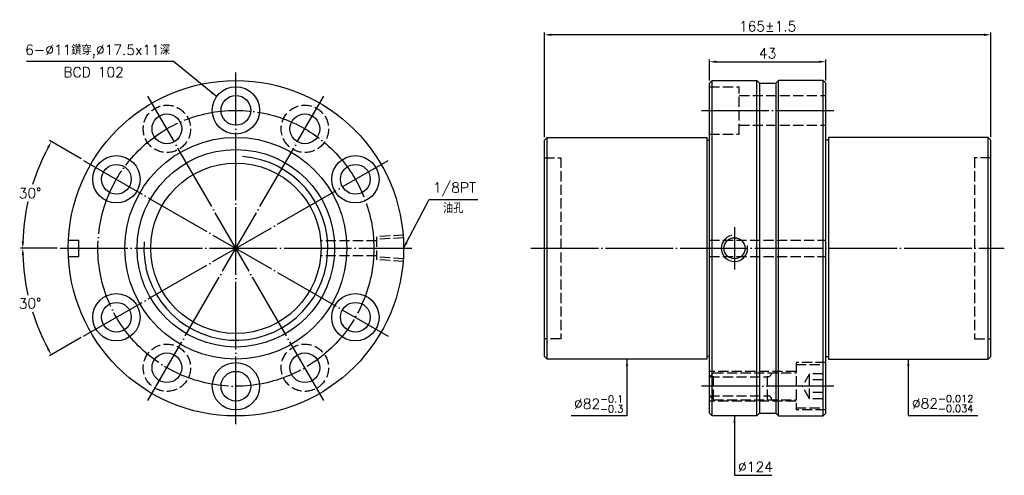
# Model space of a CAD drawing. Header units: millimetres. Extents: x 2170 to 2534, y -1198 to -1029.
import ezdxf

# ---------------------------------------------------------------- set-up
doc = ezdxf.new("R2010")
doc.units = ezdxf.units.MM
doc.header["$LTSCALE"] = 1.25
doc.linetypes.add('CENTER', pattern=[22, 20, -1, 0, -1])
doc.linetypes.add('DASHED', pattern=[4, 3, -1])
for name, color, linetype in [('DDVIEW', 7, 'Continuous'), ('NT', 7, 'Continuous'), ('NT-DIM', 2, 'Continuous')]:
    doc.layers.add(name, color=color, linetype=linetype)
doc.styles.get("Standard").update_dxf_attribs({"font": 'simplex.shx', "bigfont": 'chineset.shx'})
doc.dimstyles.new('ISO-25', dxfattribs={"dimscale": 1.25, "dimtxt": 3, "dimasz": 2, "dimexe": 0.646, "dimexo": 0.862, "dimgap": 1, "dimtad": 1, "dimdec": 3, "dimdsep": 46, "dimtxsty": 'Standard', "dimcen": 1.5, "dimclrd": 256, "dimclre": 256, "dimclrt": 256, "dimazin": 2, "dimtfac": 1, "dimtdec": 3, "dimtmove": 0, "dimatfit": 3, "dimfxl": 0, "dimtolj": 1, "dimlwd": -1, "dimlwe": -1, "dimarcsym": 0})

# ---------------------------------------------------------------- blocks, each defined once
blk = doc.blocks.new('*D0')
at = {"layer": 'Defpoints', "color": 0}
for p in [(2468.33, -1044.88), (2425.33, -1052.84), (2468.33, -1052.84)]:
    blk.add_point(p, dxfattribs=at)
at = {"layer": 'NT-DIM'}
for p, q in [((2425.33, -1051.76), (2425.33, -1044.07)), ((2468.33, -1051.76), (2468.33, -1044.07)), ((2427.83, -1044.88), (2465.83, -1044.88))]:
    blk.add_line(p, q, dxfattribs=at)
for points in [[(2427.83, -1044.46), (2427.83, -1045.29), (2425.33, -1044.88)], [(2465.83, -1044.46), (2465.83, -1045.29), (2468.33, -1044.88)]]:
    blk.add_solid(points, dxfattribs=at)
at = {"layer": 'NT-DIM', "insert": (2446.83, -1041.75), "char_height": 3.75, "attachment_point": 5}
blk.add_mtext('\\A1;43', dxfattribs=at)
blk = doc.blocks.new('*D1')
at = {"layer": 'Defpoints', "color": 0}
for p in [(2364.33, -1034.91), (2364.33, -1073.84), (2529.33, -1073.84)]:
    blk.add_point(p, dxfattribs=at)
at = {"layer": 'NT-DIM'}
for p, q in [((2364.33, -1072.76), (2364.33, -1034.1)), ((2526.83, -1034.91), (2366.83, -1034.91)), ((2529.33, -1072.76), (2529.33, -1034.1))]:
    blk.add_line(p, q, dxfattribs=at)
for points in [[(2366.83, -1034.49), (2366.83, -1035.33), (2364.33, -1034.91)], [(2526.83, -1034.49), (2526.83, -1035.33), (2529.33, -1034.91)]]:
    blk.add_solid(points, dxfattribs=at)
at = {"layer": 'NT-DIM', "insert": (2446.83, -1031.79), "char_height": 3.75, "attachment_point": 5}
blk.add_mtext('\\A1;165%%P1.5', dxfattribs=at)
blk = doc.blocks.new('*D2')
at = {"layer": 'Defpoints', "color": 0}
for p in [(2193.97, -1081.34), (2176.23, -1086.9), (2185.26, -1113.84), (2315.26, -1113.84), (2306.55, -1146.34)]:
    blk.add_point(p, dxfattribs=at)
at = {"layer": 'NT-DIM'}
for p, q in [((2193.03, -1080.8), (2181.34, -1074.05)), ((2184.18, -1113.84), (2170.67, -1113.84))]:
    blk.add_line(p, q, dxfattribs=at)
for start, end in [(151.8184, 162.6207), (167.3513, 178.1816)]:
    blk.add_arc((2250.26, -1113.84), 78.78, start, end, dxfattribs=at)
for points in [[(2180.46, -1076.43), (2181.18, -1076.84), (2182.04, -1074.45)], [(2171.94, -1111.35), (2171.1, -1111.33), (2171.48, -1113.84)]]:
    blk.add_solid(points, dxfattribs=at)
at = {"layer": 'NT-DIM', "insert": (2174.17, -1093.45), "char_height": 3.75, "attachment_point": 5, "rotation": 1}
blk.add_mtext('\\A1;30°', dxfattribs=at)
blk = doc.blocks.new('*D3')
at = {"layer": 'Defpoints', "color": 0}
for p in [(2306.55, -1081.34), (2185.26, -1113.84), (2315.26, -1113.84), (2172.68, -1127.52), (2193.97, -1146.34)]:
    blk.add_point(p, dxfattribs=at)
at = {"layer": 'NT-DIM'}
for p, q in [((2184.18, -1113.84), (2170.67, -1113.84)), ((2193.03, -1146.88), (2181.34, -1153.63))]:
    blk.add_line(p, q, dxfattribs=at)
for start, end in [(181.8184, 192.6687), (197.3552, 208.1816)]:
    blk.add_arc((2250.26, -1113.84), 78.78, start, end, dxfattribs=at)
for points in [[(2171.1, -1116.35), (2171.94, -1116.33), (2171.48, -1113.84)], [(2181.18, -1150.84), (2180.46, -1151.25), (2182.04, -1153.23)]]:
    blk.add_solid(points, dxfattribs=at)
at = {"layer": 'NT-DIM', "insert": (2174.17, -1134.23), "char_height": 3.75, "attachment_point": 5, "rotation": 1}
blk.add_mtext('\\A1;30°', dxfattribs=at)

msp = doc.modelspace()

# ---------------------------------------------------------------- linework, layer by layer
at = {"color": 1, "linetype": 'DASHED'}
for centre, start, end in [((2446.8277, -1159.8405), 270, 0), ((2446.8277, -1169.8405), 0, 90)]:
    msp.add_arc(centre, 1.5, start, end, dxfattribs=at)
at = {"layer": 'DDVIEW', "color": 3, "linetype": 'CENTER'}
for p, q in [((2250.2573, -1178.8405), (2250.2573, -1048.8405)), ((2282.7573, -1170.1322), (2217.7573, -1057.5489)), ((2217.7573, -1170.1322), (2282.7573, -1057.5489)), ((2193.9657, -1146.3405), (2306.549, -1081.3405)), ((2193.9657, -1081.3405), (2306.549, -1146.3405)), ((2185.2573, -1113.8405), (2315.2573, -1113.8405))]:
    msp.add_line(p, q, dxfattribs=at)
at = {"layer": 'DDVIEW'}
for p, q in [((2443.8277, -1052.8405), (2449.8277, -1052.8405)), ((2188.33, -1110.8405), (2192.2573, -1110.8405)), ((2192.2573, -1116.8405), (2192.2573, -1110.8405)), ((2188.33, -1116.8405), (2192.2573, -1116.8405)), ((2443.8277, -1174.8405), (2449.8277, -1174.8405))]:
    msp.add_line(p, q, dxfattribs=at)
at = {"layer": 'DDVIEW', "color": 1, "linetype": 'DASHED'}
for p, q in [((2312.2573, -1108.9765), (2302.2573, -1109.6015)), ((2302.2573, -1109.6015), (2302.2573, -1118.0795)), ((2312.2573, -1109.9493), (2302.2573, -1110.5743)), ((2302.2573, -1111.0905), (2281.6371, -1111.0905)), ((2302.2573, -1116.5905), (2281.6371, -1116.5905)), ((2312.2573, -1117.7317), (2302.2573, -1117.1067)), ((2312.2573, -1118.7045), (2302.2573, -1118.0795))]:
    msp.add_line(p, q, dxfattribs=at)
at = {"layer": 'DDVIEW'}
for centre, radius in [((2250.2573, -1113.8405), 62), ((2250.2573, -1062.8405), 8.75), ((2250.2573, -1062.8405), 5.5), ((2224.7573, -1069.6733), 5.5), ((2275.7573, -1069.6733), 5.5), ((2250.2573, -1113.8405), 36.5), ((2206.09, -1088.3405), 8.75), ((2294.4246, -1088.3405), 8.75), ((2206.09, -1088.3405), 5.5), ((2250.2573, -1113.8405), 31.5), ((2294.4246, -1088.3405), 5.5), ((2206.09, -1139.3405), 8.75), ((2294.4246, -1139.3405), 8.75), ((2206.09, -1139.3405), 5.5), ((2294.4246, -1139.3405), 5.5), ((2224.7573, -1158.0078), 5.5), ((2275.7573, -1158.0078), 5.5), ((2250.2573, -1164.8405), 8.75), ((2250.2573, -1164.8405), 5.5)]:
    msp.add_circle(centre, radius, dxfattribs=at)
at = {"layer": 'DDVIEW', "color": 3, "linetype": 'CENTER'}
msp.add_circle((2250.2573, -1113.8405), 51, dxfattribs=at)
at = {"layer": 'DDVIEW', "color": 1, "linetype": 'DASHED'}
for centre in [(2224.7573, -1069.6733), (2275.7573, -1069.6733), (2224.7573, -1158.0078), (2275.7573, -1158.0078)]:
    msp.add_circle(centre, 8.75, dxfattribs=at)
at = {"layer": 'DDVIEW', "color": 5}
msp.add_arc((2250.2573, -1113.8405), 34, 175.957661, 85.957661, dxfattribs=at)
at = {"layer": 'NT', "linetype": 'ByBlock'}
for p, q in [((2425.3277, -1052.8405), (2426.3277, -1051.8405)), ((2426.3277, -1051.8405), (2442.8277, -1051.8405)), ((2426.3277, -1175.8405), (2426.3277, -1051.8405)), ((2442.8277, -1051.8405), (2443.8277, -1052.8405)), ((2442.8277, -1175.8405), (2442.8277, -1051.8405)), ((2450.8277, -1051.8405), (2449.8277, -1052.8405)), ((2467.3277, -1051.8405), (2450.8277, -1051.8405)), ((2450.8277, -1175.8405), (2450.8277, -1051.8405)), ((2468.3277, -1052.8405), (2467.3277, -1051.8405)), ((2467.3277, -1175.8405), (2467.3277, -1051.8405)), ((2425.3277, -1174.8405), (2425.3277, -1052.8405)), ((2443.8277, -1052.8405), (2443.8277, -1174.8405)), ((2449.8277, -1052.8405), (2449.8277, -1174.8405)), ((2468.3277, -1174.8405), (2468.3277, -1052.8405)), ((2364.3277, -1073.8405), (2365.3277, -1072.8405)), ((2365.3277, -1072.8405), (2424.3277, -1072.8405)), ((2365.3277, -1154.8405), (2365.3277, -1072.8405)), ((2424.3277, -1072.8405), (2424.3277, -1154.8405)), ((2528.3277, -1072.8405), (2469.3277, -1072.8405)), ((2469.3277, -1072.8405), (2469.3277, -1154.8405)), ((2529.3277, -1073.8405), (2528.3277, -1072.8405)), ((2528.3277, -1154.8405), (2528.3277, -1072.8405)), ((2364.3277, -1153.8405), (2364.3277, -1073.8405)), ((2424.3277, -1073.8405), (2425.3277, -1073.8405)), ((2469.3277, -1073.8405), (2468.3277, -1073.8405)), ((2529.3277, -1153.8405), (2529.3277, -1073.8405)), ((2365.3277, -1154.8405), (2364.3277, -1153.8405)), ((2425.3277, -1153.8405), (2424.3277, -1153.8405)), ((2468.3277, -1153.8405), (2469.3277, -1153.8405)), ((2528.3277, -1154.8405), (2529.3277, -1153.8405)), ((2424.3277, -1154.8405), (2365.3277, -1154.8405)), ((2469.3277, -1154.8405), (2528.3277, -1154.8405)), ((2426.3277, -1175.8405), (2425.3277, -1174.8405)), ((2443.8277, -1174.8405), (2442.8277, -1175.8405)), ((2449.8277, -1174.8405), (2450.8277, -1175.8405)), ((2467.3277, -1175.8405), (2468.3277, -1174.8405)), ((2442.8277, -1175.8405), (2426.3277, -1175.8405)), ((2450.8277, -1175.8405), (2467.3277, -1175.8405))]:
    msp.add_line(p, q, dxfattribs=at)
at = {"layer": 'NT', "color": 1, "linetype": 'DASHED'}
for p, q in [((2425.3277, -1054.0905), (2436.3277, -1054.0905)), ((2436.3277, -1071.5905), (2436.3277, -1054.0905)), ((2436.3277, -1057.3405), (2468.3277, -1057.3405)), ((2436.3277, -1068.3405), (2468.3277, -1068.3405)), ((2425.3277, -1071.5905), (2436.3277, -1071.5905)), ((2364.3277, -1080.3405), (2370.3277, -1080.3405)), ((2370.3277, -1080.3405), (2370.3277, -1147.3405)), ((2529.3277, -1080.3405), (2523.3277, -1080.3405)), ((2523.3277, -1080.3405), (2523.3277, -1147.3405)), ((2425.3277, -1110.8405), (2468.3277, -1110.8405)), ((2425.3277, -1116.8405), (2468.3277, -1116.8405)), ((2370.3277, -1147.3405), (2364.3277, -1147.3405)), ((2523.3277, -1147.3405), (2529.3277, -1147.3405)), ((2468.3277, -1156.0905), (2457.3277, -1156.0905)), ((2457.3277, -1156.0905), (2457.3277, -1173.5905)), ((2457.3277, -1156.8405), (2467.3277, -1156.8405)), ((2467.3277, -1172.8405), (2467.3277, -1156.8405)), ((2457.3277, -1159.3405), (2425.3277, -1159.3405)), ((2426.8277, -1159.8405), (2425.3277, -1161.3405)), ((2426.8277, -1169.8405), (2426.8277, -1159.8405)), ((2426.8277, -1159.8405), (2457.3277, -1159.8405)), ((2446.8277, -1169.8405), (2446.8277, -1159.8405)), ((2462.3277, -1160.2217), (2459.661, -1164.8405)), ((2467.3277, -1160.2217), (2462.3277, -1160.2217)), ((2462.3277, -1169.4593), (2462.3277, -1160.2217)), ((2425.3277, -1161.3405), (2446.8277, -1161.3405)), ((2467.3277, -1162.5311), (2462.3277, -1162.5311)), ((2426.8277, -1169.8405), (2425.3277, -1168.3405)), ((2425.3277, -1168.3405), (2446.8277, -1168.3405)), ((2462.3277, -1169.4593), (2459.661, -1164.8405)), ((2467.3277, -1167.1499), (2462.3277, -1167.1499)), ((2457.3277, -1170.3405), (2425.3277, -1170.3405)), ((2426.8277, -1169.8405), (2457.3277, -1169.8405)), ((2467.3277, -1169.4593), (2462.3277, -1169.4593)), ((2457.3277, -1172.8405), (2467.3277, -1172.8405)), ((2468.3277, -1173.5905), (2457.3277, -1173.5905))]:
    msp.add_line(p, q, dxfattribs=at)
at = {"layer": 'NT', "color": 3, "linetype": 'CENTER'}
for p, q in [((2422.3277, -1062.8405), (2471.3277, -1062.8405)), ((2434.5777, -1105.9765), (2434.5777, -1121.7045)), ((2359.3277, -1113.8405), (2534.3277, -1113.8405)), ((2471.3277, -1164.8405), (2422.3277, -1164.8405))]:
    msp.add_line(p, q, dxfattribs=at)
at = {"layer": 'NT', "linetype": 'ByBlock'}
msp.add_circle((2250.2573, -1113.8405), 41, dxfattribs=at)
at = {"layer": 'NT'}
msp.add_circle((2434.5777, -1113.8405), 3.8912, dxfattribs=at)
at = {"layer": 'NT', "color": 5}
msp.add_arc((2434.5777, -1113.8405), 4.864, 101.864163, 11.864163, dxfattribs=at)

# ---------------------------------------------------------------- texts
at = {"layer": 'NT-DIM', "char_height": 3.75}
for s, insert, attachment_point in [('6-%%C11鑽穿,%%C17.5x11深', (2225.9001, -1043.5185), 9), ('BCD 102', (2186.4901, -1050.5838), 7), ('\\A1;\\A1;1/8PT', (2323.1025, -1094.5294), 7), ('油孔', (2326.8693, -1100.8273), 7), ('\\A1;%%C82{\\H0.7x;\\S-0.1^ -0.3;}', (2393.4777, -1174.5222), 9), ('\\A1;%%C82{\\H0.7x;\\S-0.012^ -0.034;}', (2500.1777, -1174.4017), 7), ('%%C124', (2435.9277, -1196.5298), 7)]:
    msp.add_mtext(s, dxfattribs=dict(at, insert=insert, attachment_point=attachment_point))

# ---------------------------------------------------------------- dimensions: what is measured, and where the dimension line sits
at = {"layer": 'NT-DIM'}
dim = msp.add_linear_dim(base=(2364.3277, -1034.9113), p1=(2529.3277, -1073.8405), p2=(2364.3277, -1073.8405), text='<>%%P1.5', dimstyle='ISO-25', dxfattribs=at)
dim.commit()
dim.dimension.update_dxf_attribs({"geometry": '*D1', "text_midpoint": (2446.8277, -1031.7863)})
dim = msp.add_linear_dim(base=(2468.3277, -1044.8771), p1=(2425.3277, -1052.8405), p2=(2468.3277, -1052.8405), dimstyle='ISO-25', dxfattribs=at)
dim.commit()
dim.dimension.update_dxf_attribs({"geometry": '*D0', "text_midpoint": (2446.8277, -1041.7521)})
for base, line1, picture, middle in [((2176.2324, -1086.8977), ((2193.9657, -1081.3405), (2306.549, -1146.3405)), '*D2', (2174.1659, -1093.4519)), ((2172.6785, -1127.5198), ((2193.9657, -1146.3405), (2306.549, -1081.3405)), '*D3', (2174.1659, -1134.2292))]:
    dim = msp.add_angular_dim_2l(base=base, line1=line1, line2=((2185.2573, -1113.8405), (2315.2573, -1113.8405)), dimstyle='ISO-25', dxfattribs=at)
    dim.commit()
    dim.dimension.update_dxf_attribs({"geometry": picture, "text_midpoint": middle, "text_rotation": 1})

# ---------------------------------------------------------------- leaders
at = {"layer": 'NT-DIM', "annotation_type": 0, "has_hookline": 1}
for points, hookline_direction, text_width in [([(2243.1311, -1057.7633), (2227.2501, -1044.7685), (2227.1501, -1044.7685)], 1, 53.0357), ([(2312.2573, -1113.8405), (2321.7526, -1095.7755), (2321.8525, -1095.7794)], 0, 16.6071), ([(2394.8277, -1154.8405), (2394.8277, -1175.7722), (2394.7277, -1175.7722)], 1, 19.2857), ([(2498.8277, -1154.8405), (2498.8277, -1175.6517), (2498.9277, -1175.6517)], 0, 24.4107), ([(2434.5777, -1175.8405), (2434.5777, -1197.7798), (2434.6777, -1197.7798)], 0, 12.5)]:
    msp.add_leader(points, dimstyle='ISO-25', dxfattribs=dict(at, hookline_direction=hookline_direction, text_width=text_width))

doc.saveas('drawing.dxf')
